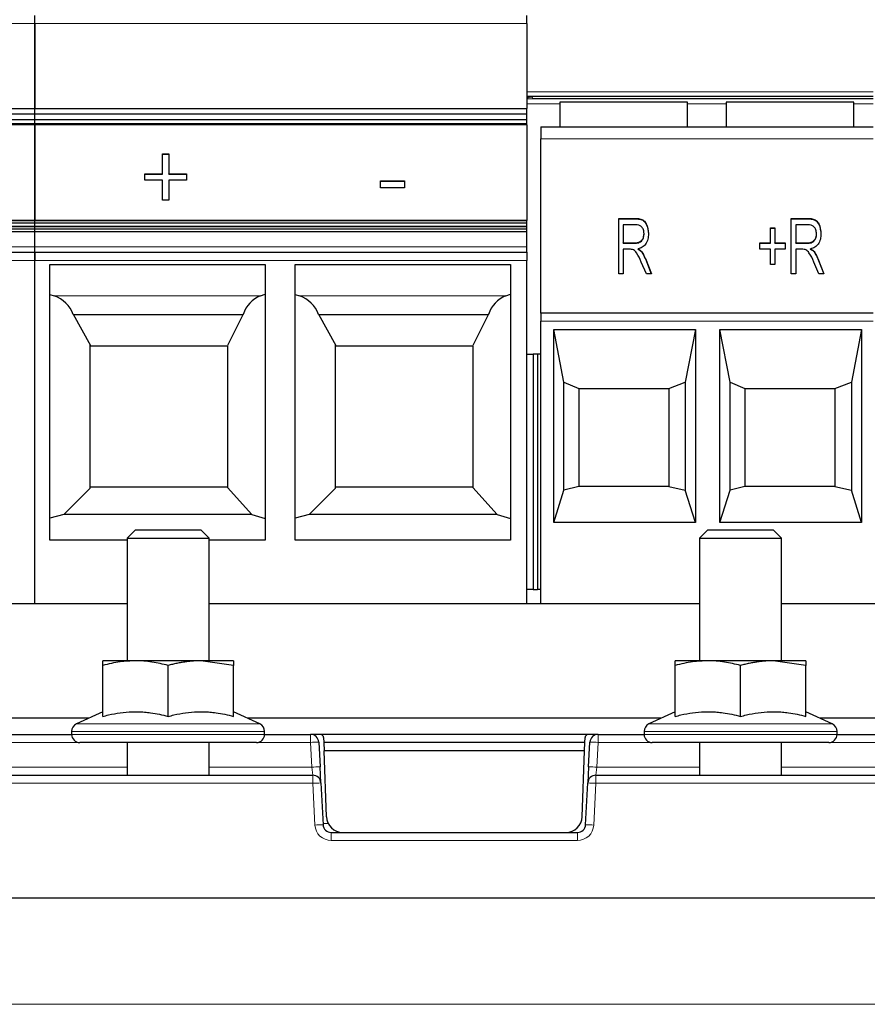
# Paper-space layout 'Blatt5' of a CAD drawing. Header units: millimetres. Extents: x 5 to 418, y 2 to 292.
# Tile 17 of 32: x 205 to 240, y 117 to 157. Entities that reach past the tile are written whole.
import ezdxf

# ---------------------------------------------------------------- set-up
doc = ezdxf.new("R2010")
doc.units = ezdxf.units.MM
doc.layers.add('SLD-0', color=7, linetype='Continuous')
doc.styles.add('SLDTEXTSTYLE0', font='TXT', dxfattribs={"width": 0.605})
doc.dimstyles.new('SLDDIMSTYLE5', dxfattribs={"dimtxt": 3.5, "dimasz": 3.5, "dimexe": 0, "dimexo": 0.0625, "dimgap": 0.875, "dimtad": 1, "dimlfac": 1.5, "dimrnd": 1e-09, "dimzin": 12, "dimdsep": 46, "dimtxsty": 'SLDTEXTSTYLE0', "dimsah": 1, "dimcen": 0.09, "dimadec": 0, "dimazin": 3, "dimtfac": 1, "dimtofl": 0, "dimtmove": 0, "dimatfit": 3, "dimfxl": 1, "dimfrac": 2, "dimtolj": 1, "dimtzin": 12, "dimarcsym": 0})

# ---------------------------------------------------------------- blocks, each defined once
blk = doc.blocks.new('_D_34')
at = {"layer": 'SLD-0', "color": 7}
for p, q in [((166.22, 121.634), (166.22, 71.634)), ((247.887, 103.301), (247.887, 71.634)), ((166.22, 72.634), (247.887, 72.634))]:
    blk.add_line(p, q, dxfattribs=at)
for points in [[(166.22, 72.634), (169.72, 72.174), (169.72, 73.094)], [(247.887, 72.634), (244.387, 73.094), (244.387, 72.174)]]:
    blk.add_solid(points, dxfattribs=at)
at = {"layer": 'SLD-0', "color": 7, "insert": (201.038, 77.146), "char_height": 3.5, "attachment_point": 1, "style": 'SLDTEXTSTYLE0'}
blk.add_mtext('122,5', dxfattribs=at)
blk = doc.blocks.new('_D_35')
at = {"layer": 'SLD-0', "color": 7}
for p, q in [((166.22, 121.634), (166.22, 250.861)), ((279.553, 121.634), (279.553, 250.861)), ((166.22, 249.861), (279.553, 249.861))]:
    blk.add_line(p, q, dxfattribs=at)
for points in [[(166.22, 249.861), (169.72, 249.401), (169.72, 250.321)], [(279.553, 249.861), (276.053, 250.321), (276.053, 249.401)]]:
    blk.add_solid(points, dxfattribs=at)
at = {"layer": 'SLD-0', "color": 7, "insert": (218.876, 254.373), "char_height": 3.5, "attachment_point": 1, "style": 'SLDTEXTSTYLE0'}
blk.add_mtext('170', dxfattribs=at)

psp = doc.layouts.new('Blatt5')

# ---------------------------------------------------------------- linework, layer by layer
at = {"color": 7, "linetype": 'Continuous', "lineweight": 25}
for p, q in [((205.7866, 157.2771), (205.7866, 157.6077)), ((225.8366, 157.2771), (225.8366, 157.6077)), ((205.7866, 157.2771), (205.7866, 153.8161)), ((205.7866, 153.8161), (205.7866, 157.2771)), ((225.8366, 157.2771), (225.8366, 153.8161)), ((239.9533, 154.301), (225.8366, 154.301)), ((225.8633, 154.2349), (225.8615, 154.2332)), ((239.9533, 154.2135), (226.0777, 154.2135)), ((175.7866, 153.8161), (205.7866, 153.8161)), ((205.7866, 153.8161), (225.8366, 153.8161)), ((205.7866, 153.5961), (205.7866, 153.8161)), ((227.1933, 154.0744), (227.1933, 153.0744)), ((232.3933, 154.0744), (227.1933, 154.0744)), ((232.3933, 153.0744), (232.3933, 154.0744)), ((233.9666, 154.0744), (233.9666, 153.0744)), ((239.1666, 154.0744), (233.9666, 154.0744)), ((239.1666, 153.0744), (239.1666, 154.0744)), ((175.7866, 153.5961), (205.7866, 153.5961)), ((205.7866, 153.3538), (175.7866, 153.3538)), ((205.7866, 153.3538), (205.7866, 153.5961)), ((205.7866, 153.5961), (225.8366, 153.5961)), ((205.7866, 153.3538), (205.7866, 153.5961)), ((205.7866, 153.2052), (205.7866, 153.3538)), ((225.8366, 153.3538), (205.7866, 153.3538)), ((205.7866, 153.2052), (205.7866, 153.3538)), ((225.8366, 153.3538), (225.8366, 153.5961)), ((225.8366, 153.2052), (225.8366, 153.3538)), ((175.7866, 153.1818), (205.7866, 153.1818)), ((205.7866, 153.1488), (175.7866, 153.1488)), ((205.7866, 153.1818), (205.7866, 153.2052)), ((205.7866, 153.1818), (225.8366, 153.1818)), ((205.7866, 153.1488), (205.7866, 153.1818)), ((205.7866, 153.1488), (205.7866, 153.1818)), ((205.7866, 153.1488), (205.7866, 149.2456)), ((225.8366, 153.1488), (205.7866, 153.1488)), ((205.7866, 149.2456), (205.7866, 153.1488)), ((225.8366, 153.1488), (225.8366, 153.1818)), ((225.8366, 153.1488), (225.8366, 149.2456)), ((226.4066, 153.0744), (239.9533, 153.0744)), ((226.4066, 153.0744), (226.4066, 152.5802)), ((226.4066, 145.4744), (226.4066, 152.5802)), ((210.9896, 151.9688), (211.2429, 151.9688)), ((210.9896, 151.1493), (210.9896, 151.9688)), ((210.9896, 151.9573), (211.2429, 151.9573)), ((211.2429, 151.9688), (211.2429, 151.1493)), ((210.266, 151.1493), (210.9896, 151.1493)), ((210.266, 150.8999), (210.266, 151.1493)), ((210.266, 151.1377), (210.9896, 151.1377)), ((210.9896, 151.1377), (210.9896, 151.1493)), ((211.2429, 151.1493), (211.9666, 151.1493)), ((211.2429, 151.1377), (211.2429, 151.1493)), ((211.2429, 151.1377), (211.9666, 151.1377)), ((211.9666, 151.1493), (211.9666, 150.8999)), ((210.9896, 150.8999), (210.266, 150.8999)), ((210.9896, 150.0803), (210.9896, 150.8999)), ((211.2429, 150.8999), (211.2429, 150.0803)), ((211.9666, 150.8999), (211.2429, 150.8999)), ((219.876, 150.8642), (220.8529, 150.8642)), ((219.876, 150.5792), (219.876, 150.8642)), ((219.876, 150.8527), (220.8529, 150.8527)), ((220.8529, 150.5792), (219.876, 150.5792)), ((220.8529, 150.8642), (220.8529, 150.5792)), ((211.2429, 150.0803), (210.9896, 150.0803)), ((229.5884, 149.3381), (230.2608, 149.3381)), ((229.5884, 147.0842), (229.5884, 149.3381)), ((236.6187, 149.3381), (237.2911, 149.3381)), ((236.6187, 147.0842), (236.6187, 149.3381)), ((205.7866, 149.2456), (175.7866, 149.2456)), ((175.7866, 149.1595), (205.7866, 149.1595)), ((175.7866, 149.0255), (205.7866, 149.0255)), ((205.7866, 148.9889), (175.7866, 148.9889)), ((225.8366, 149.2456), (205.7866, 149.2456)), ((205.7866, 149.2396), (205.7866, 149.2456)), ((205.7866, 149.1595), (205.7866, 149.2396)), ((205.7866, 149.1595), (205.7866, 149.2396)), ((205.7866, 149.0255), (205.7866, 149.1595)), ((205.7866, 149.1595), (225.8366, 149.1595)), ((205.7866, 149.0255), (205.7866, 149.1595)), ((205.7866, 148.9889), (205.7866, 149.0255)), ((205.7866, 149.0255), (225.8366, 149.0255)), ((205.7866, 148.9889), (205.7866, 149.0255)), ((205.7866, 148.9024), (205.7866, 148.9889)), ((225.8366, 148.9889), (205.7866, 148.9889)), ((205.7866, 148.9024), (205.7866, 148.9889)), ((225.8366, 149.1595), (225.8366, 149.2396)), ((225.8366, 149.0255), (225.8366, 149.1595)), ((225.8366, 148.9889), (225.8366, 149.0255)), ((225.8366, 148.9024), (225.8366, 148.9889)), ((229.5884, 149.3208), (230.2608, 149.3208)), ((230.2755, 149.0746), (229.7703, 149.0746)), ((229.7703, 149.0746), (229.7703, 148.3429)), ((235.7703, 148.9575), (235.9521, 148.9575)), ((235.7703, 148.3429), (235.7703, 148.9575)), ((235.7703, 148.9403), (235.9521, 148.9403)), ((235.9521, 148.9575), (235.9521, 148.3429)), ((236.6187, 149.3208), (237.2911, 149.3208)), ((237.3058, 149.0746), (236.8006, 149.0746)), ((236.8006, 149.0746), (236.8006, 148.3429)), ((205.7866, 148.9024), (175.7866, 148.9024)), ((205.7866, 148.7901), (175.7866, 148.7901)), ((225.8366, 148.9024), (205.7866, 148.9024)), ((205.7866, 148.7901), (205.7866, 148.9024)), ((205.7866, 148.1722), (205.7866, 148.7901)), ((225.8366, 148.7901), (205.7866, 148.7901)), ((205.7866, 148.1722), (205.7866, 148.7901)), ((225.8366, 148.1722), (225.8366, 148.7901)), ((230.6187, 148.6983), (230.6187, 148.7156)), ((237.649, 148.6983), (237.649, 148.7156)), ((205.7866, 147.9624), (205.7866, 148.1722)), ((229.7703, 148.3429), (230.2253, 148.3429)), ((229.7703, 148.3256), (229.7703, 148.3429)), ((229.7703, 148.3256), (230.2253, 148.3256)), ((230.2253, 148.3256), (230.2253, 148.3429)), ((235.346, 148.3429), (235.7703, 148.3429)), ((235.346, 148.0794), (235.346, 148.3429)), ((235.346, 148.3256), (235.7703, 148.3256)), ((235.7703, 148.3256), (235.7703, 148.3429)), ((235.9521, 148.3429), (236.3763, 148.3429)), ((235.9521, 148.3256), (235.9521, 148.3429)), ((235.9521, 148.3256), (236.3763, 148.3256)), ((236.3763, 148.3429), (236.3763, 148.0794)), ((236.8006, 148.3429), (237.2556, 148.3429)), ((236.8006, 148.3256), (236.8006, 148.3429)), ((236.8006, 148.3256), (237.2556, 148.3256)), ((237.2556, 148.3256), (237.2556, 148.3429)), ((175.7866, 147.9624), (205.7866, 147.9624)), ((205.7866, 147.9624), (225.8366, 147.9624)), ((205.7866, 147.6247), (205.7866, 147.9624)), ((229.7703, 148.0794), (229.7703, 147.0842)), ((230.0226, 148.0794), (229.7703, 148.0794)), ((230.3763, 148.0768), (230.3763, 148.0941)), ((230.5236, 147.9716), (230.5236, 147.9889)), ((235.7703, 148.0794), (235.346, 148.0794)), ((235.7703, 147.4647), (235.7703, 148.0794)), ((235.9521, 148.0794), (235.9521, 147.4647)), ((236.3763, 148.0794), (235.9521, 148.0794)), ((236.8006, 148.0794), (236.8006, 147.0842)), ((237.0529, 148.0794), (236.8006, 148.0794)), ((237.4066, 148.0768), (237.4066, 148.0941)), ((237.5539, 147.9716), (237.5539, 147.9889)), ((205.7866, 133.6344), (205.7866, 147.6247)), ((205.7866, 133.6344), (205.7866, 147.6247)), ((206.4033, 147.4538), (215.1699, 147.4538)), ((206.4033, 136.2239), (206.4033, 147.4538)), ((215.1699, 147.4538), (215.1699, 136.2239)), ((216.4033, 147.4538), (225.1699, 147.4538)), ((216.4033, 136.2239), (216.4033, 147.4538)), ((225.1699, 147.4538), (225.1699, 136.2239)), ((225.8366, 133.6344), (225.8366, 147.6247)), ((230.7158, 147.0842), (230.5065, 147.558)), ((230.6722, 147.7003), (230.9218, 147.0842)), ((230.6722, 147.683), (230.9148, 147.0842)), ((235.9521, 147.4647), (235.7703, 147.4647)), ((237.7461, 147.0842), (237.5368, 147.558)), ((237.7025, 147.7003), (237.9521, 147.0842)), ((237.7025, 147.683), (237.9451, 147.0842)), ((229.7703, 147.0842), (229.5884, 147.0842)), ((230.9218, 147.0842), (230.7158, 147.0842)), ((236.8006, 147.0842), (236.6187, 147.0842)), ((237.9521, 147.0842), (237.7461, 147.0842)), ((206.4033, 146.2405), (206.5765, 146.1775)), ((214.979, 146.1775), (215.1699, 146.2545)), ((216.4033, 146.2405), (216.5765, 146.1775)), ((224.979, 146.1775), (225.1699, 146.2545)), ((207.3561, 145.4255), (214.2753, 145.4255)), ((208.07, 144.141), (207.358, 145.4255)), ((214.275, 145.4283), (213.635, 144.1491)), ((217.3561, 145.4255), (224.2753, 145.4255)), ((218.07, 144.141), (217.358, 145.4255)), ((224.275, 145.4283), (223.635, 144.1491)), ((226.4066, 145.4744), (226.4066, 145.141)), ((239.9533, 145.4744), (226.4066, 145.4744)), ((226.4066, 133.6344), (226.4066, 145.141)), ((226.9399, 144.8077), (232.7133, 144.8077)), ((226.9399, 136.941), (226.9399, 144.8077)), ((227.3559, 142.6567), (226.9399, 144.8077)), ((232.7133, 144.8077), (232.2973, 142.6567)), ((232.7133, 144.8077), (232.7133, 136.941)), ((233.7133, 144.8077), (239.4866, 144.8077)), ((233.7133, 136.941), (233.7133, 144.8077)), ((234.1292, 142.6567), (233.7133, 144.8077)), ((239.4866, 144.8077), (239.0707, 142.6567)), ((239.4866, 144.8077), (239.4866, 136.941)), ((208.0366, 144.1744), (208.07, 144.141)), ((208.0366, 138.341), (208.0366, 144.1744)), ((208.0366, 144.141), (208.07, 144.141)), ((208.07, 144.141), (213.631, 144.141)), ((213.6366, 144.1473), (213.6366, 138.3681)), ((218.0366, 144.1744), (218.07, 144.141)), ((218.0366, 138.341), (218.0366, 144.1744)), ((218.0366, 144.141), (218.07, 144.141)), ((218.07, 144.141), (223.631, 144.141)), ((223.6366, 144.1473), (223.6366, 138.3681)), ((225.8366, 143.8077), (226.0996, 143.8077)), ((226.0996, 143.8077), (226.0996, 134.2077)), ((226.2779, 143.8077), (226.0996, 143.8077)), ((226.2779, 143.8077), (226.2779, 134.2077)), ((226.4066, 143.8077), (226.2779, 143.8077)), ((227.3559, 142.6567), (227.9599, 142.4071)), ((227.3559, 138.2553), (227.3559, 142.6567)), ((231.6266, 142.4077), (232.2973, 142.6567)), ((232.2973, 142.6567), (232.2973, 138.2553)), ((234.1292, 142.6567), (234.7333, 142.4071)), ((234.1292, 138.2553), (234.1292, 142.6567)), ((238.3999, 142.4077), (239.0707, 142.6567)), ((239.0707, 142.6567), (239.0707, 138.2553)), ((227.9599, 142.4077), (231.6266, 142.4077)), ((227.9599, 142.4071), (227.9599, 142.4077)), ((227.9599, 142.4071), (227.9599, 138.4077)), ((231.6266, 142.4077), (231.6266, 138.4073)), ((234.7333, 142.4077), (238.3999, 142.4077)), ((234.7333, 142.4071), (234.7333, 142.4077)), ((234.7333, 142.4071), (234.7333, 138.4077)), ((238.3999, 142.4077), (238.3999, 138.4073)), ((206.9625, 137.2669), (208.0366, 138.341)), ((213.6366, 138.3744), (208.0366, 138.3744)), ((214.6305, 137.2669), (213.6366, 138.3681)), ((216.9625, 137.2669), (218.0366, 138.341)), ((223.6366, 138.3744), (218.0366, 138.3744)), ((224.6305, 137.2669), (223.6366, 138.3681)), ((226.9399, 136.9419), (227.3559, 138.2553)), ((227.9599, 138.4077), (227.3559, 138.2553)), ((231.6266, 138.4077), (227.9599, 138.4077)), ((231.6266, 138.4073), (232.2973, 138.2553)), ((232.7133, 136.9419), (232.2973, 138.2553)), ((233.7133, 136.9419), (234.1292, 138.2553)), ((234.7333, 138.4077), (234.1292, 138.2553)), ((238.3999, 138.4077), (234.7333, 138.4077)), ((238.3999, 138.4073), (239.0707, 138.2553)), ((239.4866, 136.9419), (239.0707, 138.2553)), ((206.9625, 137.2669), (206.4033, 137.1171)), ((214.6305, 137.2669), (206.9625, 137.2669)), ((214.6305, 137.2669), (215.1699, 137.1068)), ((216.9625, 137.2669), (216.4033, 137.1171)), ((224.6305, 137.2669), (216.9625, 137.2669)), ((224.6305, 137.2669), (225.1699, 137.1068)), ((232.7133, 136.941), (226.9399, 136.941)), ((239.4866, 136.941), (233.7133, 136.941)), ((209.8866, 136.6344), (209.5533, 136.301)), ((209.8866, 136.6344), (210.0725, 136.6344)), ((210.0725, 136.6344), (212.5533, 136.6344)), ((212.8866, 136.301), (212.5533, 136.6344)), ((233.22, 136.6344), (232.8866, 136.301)), ((233.22, 136.6344), (235.8866, 136.6344)), ((236.22, 136.301), (235.8866, 136.6344)), ((209.5533, 136.2239), (206.4033, 136.2239)), ((209.5533, 136.301), (209.5533, 131.301)), ((209.5533, 136.301), (209.7857, 136.301)), ((209.7857, 136.301), (212.8866, 136.301)), ((212.8866, 131.301), (212.8866, 136.301)), ((215.1699, 136.2239), (212.8866, 136.2239)), ((225.1699, 136.2239), (216.4033, 136.2239)), ((232.8866, 136.301), (232.8866, 131.301)), ((232.8866, 136.301), (236.22, 136.301)), ((236.22, 131.301), (236.22, 136.301)), ((226.0996, 134.2077), (225.8366, 134.2077)), ((226.0996, 134.2077), (226.2779, 134.2077)), ((226.4066, 134.2077), (226.2779, 134.2077)), ((201.22, 133.6344), (209.5533, 133.6344)), ((212.8866, 133.6344), (232.8866, 133.6344)), ((236.22, 133.6344), (244.5533, 133.6344)), ((209.8866, 131.301), (208.5533, 131.301)), ((212.5533, 131.301), (209.8866, 131.301)), ((213.8866, 131.1087), (212.5533, 131.301)), ((213.8866, 131.301), (212.5533, 131.301)), ((233.22, 131.301), (231.8866, 131.301)), ((235.8866, 131.301), (233.22, 131.301)), ((237.22, 131.1087), (235.8866, 131.301)), ((237.22, 131.301), (235.8866, 131.301)), ((208.5533, 129.0326), (208.5533, 131.1087)), ((211.22, 129.0326), (211.22, 131.1087)), ((213.8866, 129.0326), (213.8866, 131.1087)), ((231.8866, 129.0326), (231.8866, 131.1087)), ((234.5533, 129.0326), (234.5533, 131.1087)), ((237.22, 129.0326), (237.22, 131.1087)), ((208.0015, 128.9677), (202.7718, 128.9677)), ((208.5533, 129.225), (207.4791, 128.7241)), ((214.9608, 128.7241), (213.8866, 129.225)), ((231.3348, 128.9677), (214.4385, 128.9677)), ((231.8866, 129.225), (230.8124, 128.7241)), ((238.2942, 128.7241), (237.22, 129.225)), ((243.0015, 128.9677), (237.7718, 128.9677)), ((203.4866, 128.301), (207.2866, 128.301)), ((207.2866, 128.422), (207.2866, 128.301)), ((215.1533, 128.301), (215.1533, 128.422)), ((215.1533, 128.301), (217.0273, 128.301)), ((217.4245, 128.301), (217.0273, 128.301)), ((228.305, 128.2937), (217.4682, 128.2937)), ((217.5578, 128.1723), (217.5649, 127.9677)), ((228.2083, 127.9677), (228.2155, 128.1723)), ((228.7459, 128.301), (228.3487, 128.301)), ((228.7459, 128.301), (230.62, 128.301)), ((230.62, 128.422), (230.62, 128.301)), ((238.4866, 128.301), (238.4866, 128.422)), ((238.4866, 128.301), (242.2866, 128.301)), ((211.22, 127.9677), (207.62, 127.9677)), ((209.5533, 127.9677), (209.5533, 126.6344)), ((214.82, 127.9677), (211.22, 127.9677)), ((212.8866, 126.6344), (212.8866, 127.9677)), ((217.3602, 127.9851), (217.4132, 126.9735)), ((217.5649, 127.9677), (217.5766, 127.6344)), ((228.2083, 127.9677), (217.5649, 127.9677)), ((228.1967, 127.6344), (228.2083, 127.9677)), ((228.36, 126.9735), (228.413, 127.9851)), ((234.5533, 127.9677), (230.9533, 127.9677)), ((232.8866, 127.9677), (232.8866, 126.6344)), ((238.1533, 127.9677), (234.5533, 127.9677)), ((236.22, 126.6344), (236.22, 127.9677)), ((228.1967, 127.6344), (217.5766, 127.6344)), ((217.6705, 124.9444), (217.5766, 127.6344)), ((228.1027, 124.9444), (228.1967, 127.6344)), ((217.4476, 126.3185), (217.4132, 126.9735)), ((228.36, 126.9735), (228.3257, 126.3185)), ((186.9565, 126.6344), (217.1147, 126.6344)), ((228.6586, 126.6344), (258.8167, 126.6344)), ((217.4476, 126.3185), (217.5367, 124.6169)), ((228.2365, 124.6169), (228.3257, 126.3185)), ((217.8696, 124.301), (227.9036, 124.301)), ((184.0532, 121.6344), (261.7201, 121.6344))]:
    psp.add_line(p, q, dxfattribs=at)
at = {"color": 7, "linetype": 'Continuous', "lineweight": 18}
for p, q in [((205.7866, 157.2771), (175.7866, 157.2771)), ((225.8366, 157.2771), (205.7866, 157.2771)), ((225.8366, 154.501), (239.9533, 154.501)), ((225.8366, 154.2087), (239.9533, 154.2087)), ((225.9028, 154.301), (225.8619, 154.2335)), ((227.1933, 154.0087), (225.8366, 154.0087)), ((233.9666, 154.0087), (232.3933, 154.0087)), ((239.9533, 154.0087), (239.1666, 154.0087)), ((205.7866, 153.2052), (175.7866, 153.2052)), ((225.8366, 153.2052), (205.7866, 153.2052)), ((226.4066, 152.5802), (239.9533, 152.5802)), ((230.2608, 149.3208), (230.2608, 149.3381)), ((237.2911, 149.3208), (237.2911, 149.3381)), ((175.7866, 149.2396), (205.7866, 149.2396)), ((205.7866, 149.2396), (225.8366, 149.2396)), ((205.7866, 148.1722), (175.7866, 148.1722)), ((225.8366, 148.1722), (205.7866, 148.1722)), ((205.7866, 147.6247), (175.7866, 147.6247)), ((225.8366, 147.6247), (205.7866, 147.6247)), ((230.6722, 147.683), (230.6722, 147.7003)), ((237.7025, 147.683), (237.7025, 147.7003)), ((206.5765, 146.1775), (214.979, 146.1775)), ((216.5765, 146.1775), (224.979, 146.1775)), ((239.9533, 145.141), (226.4066, 145.141)), ((207.4791, 128.7241), (211.22, 128.7241)), ((211.22, 128.7241), (214.9608, 128.7241)), ((230.8124, 128.7241), (234.5533, 128.7241)), ((234.5533, 128.7241), (238.2942, 128.7241)), ((211.22, 128.422), (207.2866, 128.422)), ((207.2866, 128.301), (211.22, 128.301)), ((215.1533, 128.422), (211.22, 128.422)), ((211.22, 128.301), (215.1533, 128.301)), ((217.0273, 127.9735), (217.0273, 128.301)), ((228.7459, 128.301), (228.7459, 127.9735)), ((234.5533, 128.422), (230.62, 128.422)), ((230.62, 128.301), (234.5533, 128.301)), ((238.4866, 128.422), (234.5533, 128.422)), ((234.5533, 128.301), (238.4866, 128.301)), ((207.558, 127.9735), (203.2153, 127.9735)), ((217.0273, 127.9735), (214.882, 127.9735)), ((217.0804, 126.9619), (217.0273, 127.9735)), ((228.7459, 127.9735), (228.6929, 126.9619)), ((230.8913, 127.9735), (228.7459, 127.9735)), ((242.558, 127.9735), (238.2153, 127.9735)), ((201.22, 126.9619), (209.5533, 126.9619)), ((212.8866, 126.9619), (217.0804, 126.9619)), ((217.0804, 126.9619), (217.1147, 126.6344)), ((228.6586, 126.6344), (228.6929, 126.9619)), ((228.6929, 126.9619), (232.8866, 126.9619)), ((236.22, 126.9619), (244.5533, 126.9619)), ((217.1147, 126.6344), (217.1147, 126.3068)), ((228.6586, 126.3068), (228.6586, 126.6344)), ((217.1147, 126.3068), (186.9565, 126.3068)), ((217.2039, 124.6053), (217.1147, 126.3068)), ((228.6586, 126.3068), (228.5694, 124.6053)), ((258.8167, 126.3068), (228.6586, 126.3068)), ((217.7414, 124.6677), (217.5341, 124.6677)), ((217.8696, 124.301), (217.8696, 123.9735)), ((227.9036, 124.301), (227.9036, 123.9735)), ((227.9036, 123.9735), (217.8696, 123.9735)), ((184.1289, 117.2952), (261.6443, 117.2952))]:
    psp.add_line(p, q, dxfattribs=at)
at = {"color": 7, "linetype": 'Continuous', "lineweight": 25, "flags": 128}
for points in [[(205.7866, 153.5961), (205.7866, 153.641), (205.7866, 153.683), (205.7866, 153.721), (205.7866, 153.7539), (205.7866, 153.7805), (205.7866, 153.8001), (205.7866, 153.8121), (205.7866, 153.8161)], [(225.8366, 153.5961), (225.8366, 153.641), (225.8366, 153.683), (225.8366, 153.721), (225.8366, 153.7539), (225.8366, 153.7805), (225.8366, 153.8001), (225.8366, 153.8121), (225.8366, 153.8161)], [(205.7866, 153.1818), (205.7866, 153.183), (205.7866, 153.1907), (205.7866, 153.2052)], [(225.8366, 153.1818), (225.8366, 153.183), (225.8366, 153.1907), (225.8366, 153.2052)], [(205.7866, 149.2396), (205.7866, 149.2453), (205.7866, 149.2456)], [(225.8366, 149.2396), (225.8366, 149.2453), (225.8366, 149.2456)], [(205.7866, 148.7901), (205.7866, 148.8027), (205.7866, 148.8157), (205.7866, 148.8293), (205.7866, 148.8432), (205.7866, 148.8576), (205.7866, 148.8723), (205.7866, 148.8872), (205.7866, 148.9024)], [(225.8366, 148.7901), (225.8366, 148.8027), (225.8366, 148.8157), (225.8366, 148.8293), (225.8366, 148.8432), (225.8366, 148.8576), (225.8366, 148.8723), (225.8366, 148.8872), (225.8366, 148.9024)], [(205.7866, 147.9624), (205.7866, 147.9673), (205.7866, 147.9817), (205.7866, 148.0045), (205.7866, 148.0341), (205.7866, 148.0683), (205.7866, 148.1044), (205.7866, 148.1399), (205.7866, 148.1722)], [(225.8366, 147.9624), (225.8366, 147.9673), (225.8366, 147.9817), (225.8366, 148.0045), (225.8366, 148.0341), (225.8366, 148.0683), (225.8366, 148.1044), (225.8366, 148.1399), (225.8366, 148.1722)], [(205.7866, 147.9624), (205.7866, 147.9559), (205.7866, 147.9367), (205.7866, 147.9055), (205.7866, 147.8635), (205.7866, 147.8123), (205.7866, 147.7539), (205.7866, 147.6906), (205.7866, 147.6247)], [(225.8366, 147.9624), (225.8366, 147.9559), (225.8366, 147.9367), (225.8366, 147.9055), (225.8366, 147.8635), (225.8366, 147.8123), (225.8366, 147.7539), (225.8366, 147.6906), (225.8366, 147.6247)]]:
    psp.add_lwpolyline(points, dxfattribs=at)
at = {"color": 7, "linetype": 'Continuous', "lineweight": 25}
for centre, radius, start, end in [((206.1204, 144.9246), 1.3333, 22.06795, 70), ((216.1204, 144.9246), 1.3333, 22.06795, 70), ((207.62, 128.422), 0.3333, 115, 180), ((214.82, 128.422), 0.3333, 0, 65), ((230.9533, 128.422), 0.3333, 115, 180), ((238.1533, 128.422), 0.3333, 0, 65), ((207.62, 128.301), 0.3333, 180, 270), ((214.82, 128.301), 0.3333, 270, 0), ((217.0273, 127.9677), 0.3333, 3, 90), ((217.4245, 128.1677), 0.1333, 70.88291, 90), ((217.4245, 128.1677), 0.1333, 2, 70.88291), ((228.3487, 128.1677), 0.1333, 109.11709, 178), ((228.3487, 128.1677), 0.1333, 90, 109.11709), ((228.7459, 127.9677), 0.3333, 90, 177), ((230.9533, 128.301), 0.3333, 180, 270), ((238.1533, 128.301), 0.3333, 270, 0), ((217.1147, 126.301), 0.3333, 3, 90), ((228.6586, 126.301), 0.3333, 90, 177), ((218.3368, 124.9677), 0.6667, 182, 270), ((227.4365, 124.9677), 0.6667, 270, 358), ((217.8696, 124.6344), 0.3333, 183, 270), ((227.9036, 124.6344), 0.3333, 270, 357)]:
    psp.add_arc(centre, radius, start, end, dxfattribs=at)
at = {"color": 7, "linetype": 'Continuous', "lineweight": 18}
for centre, radius, start, end in [((217.3606, 123.2045), 4.7807, 90.00424, 93.99698), ((228.4127, 123.2045), 4.7807, 86.00302, 89.99576), ((217.4136, 122.1928), 4.7807, 90.00424, 93.99698), ((228.3597, 122.1928), 4.7807, 86.00302, 89.99576), ((217.4479, 121.5378), 4.7807, 90.00424, 93.99698), ((228.3253, 121.5378), 4.7807, 86.00302, 89.99576), ((217.5371, 119.8362), 4.7807, 90.00424, 93.99698), ((217.8696, 124.6402), 0.6667, 183, 270), ((227.9036, 124.6402), 0.6667, 270, 357), ((228.2362, 119.8362), 4.7807, 86.00302, 89.99576)]:
    psp.add_arc(centre, radius, start, end, dxfattribs=at)
at = {"color": 7, "linetype": 'Continuous', "lineweight": 25}
for centre in [(215.3906, 144.9246), (225.3906, 144.9246)]:
    psp.add_ellipse(centre, major_axis=(0, 1.3333), ratio=0.9026248, start_param=0.3490659, end_param=1.1856379, dxfattribs=at)
for points, knots in [([(225.8615, 154.2332), (225.8561, 154.2286), (225.849, 154.2224), (225.8391, 154.2215), (225.8366, 154.2212)], [0, 0, 0, 0, 0.75473728, 1, 1, 1, 1]), ([(225.8785, 154.301), (225.8784, 154.2917), (225.8783, 154.273), (225.8742, 154.2511), (225.8674, 154.2408), (225.8639, 154.2355)], [0, 0, 0, 0, 0.3273103, 0.6565682, 1, 1, 1, 1]), ([(225.8913, 154.2726), (225.8889, 154.2672), (225.8854, 154.2594), (225.881, 154.2517), (225.88, 154.2494), (225.8795, 154.2482)], [0, 0, 0, 0, 0.54631613, 0.77766589, 1, 1, 1, 1]), ([(230.2608, 149.3381), (230.3209, 149.3366), (230.4405, 149.3338), (230.6136, 149.2645), (230.7676, 149.0502), (230.787, 148.8544), (230.8006, 148.717)], [0, 0, 0, 0, 0.1877861, 0.37385, 0.5608467, 1, 1, 1, 1]), ([(237.2911, 149.3381), (237.3512, 149.3366), (237.4708, 149.3338), (237.6439, 149.2645), (237.7979, 149.0502), (237.8173, 148.8544), (237.8309, 148.717)], [0, 0, 0, 0, 0.1877861, 0.37385, 0.5608467, 1, 1, 1, 1]), ([(230.2608, 149.3208), (230.3209, 149.3194), (230.4405, 149.3166), (230.6136, 149.2473), (230.7676, 149.033), (230.787, 148.8371), (230.8006, 148.6997)], [0, 0, 0, 0, 0.1877861, 0.37385, 0.5608467, 1, 1, 1, 1]), ([(230.6187, 148.7156), (230.6153, 148.7677), (230.6085, 148.8714), (230.528, 149.0017), (230.4024, 149.0674), (230.3179, 149.0722), (230.2755, 149.0746)], [0, 0, 0, 0, 0.280734, 0.5596574, 0.7792502, 1, 1, 1, 1]), ([(237.2911, 149.3208), (237.3512, 149.3194), (237.4708, 149.3166), (237.6439, 149.2473), (237.7979, 149.033), (237.8173, 148.8371), (237.8309, 148.6997)], [0, 0, 0, 0, 0.1877861, 0.37385, 0.5608467, 1, 1, 1, 1]), ([(237.649, 148.7156), (237.6456, 148.7677), (237.6388, 148.8714), (237.5583, 149.0017), (237.4327, 149.0674), (237.3482, 149.0722), (237.3058, 149.0746)], [0, 0, 0, 0, 0.280734, 0.5596574, 0.7792502, 1, 1, 1, 1]), ([(230.2253, 148.3429), (230.2852, 148.3439), (230.4041, 148.346), (230.5461, 148.4447), (230.6094, 148.5813), (230.6156, 148.6708), (230.6187, 148.7156)], [0, 0, 0, 0, 0.2811762, 0.5584258, 0.7789606, 1, 1, 1, 1]), ([(230.2253, 148.3256), (230.2852, 148.3266), (230.4041, 148.3287), (230.5461, 148.4275), (230.6094, 148.564), (230.6156, 148.6535), (230.6187, 148.6983)], [0, 0, 0, 0, 0.2811762, 0.5584258, 0.7789606, 1, 1, 1, 1]), ([(230.8006, 148.717), (230.7968, 148.6408), (230.7892, 148.4888), (230.7026, 148.2893), (230.555, 148.147), (230.4359, 148.1117), (230.3763, 148.0941)], [0, 0, 0, 0, 0.2806768, 0.5603721, 0.7800349, 1, 1, 1, 1]), ([(237.2556, 148.3429), (237.3155, 148.3439), (237.4344, 148.346), (237.5764, 148.4447), (237.6397, 148.5813), (237.6459, 148.6708), (237.649, 148.7156)], [0, 0, 0, 0, 0.2811762, 0.5584258, 0.7789606, 1, 1, 1, 1]), ([(237.2556, 148.3256), (237.3155, 148.3266), (237.4344, 148.3287), (237.5764, 148.4275), (237.6397, 148.564), (237.6459, 148.6535), (237.649, 148.6983)], [0, 0, 0, 0, 0.2811762, 0.5584258, 0.7789606, 1, 1, 1, 1]), ([(237.8309, 148.717), (237.8271, 148.6408), (237.8195, 148.4888), (237.7329, 148.2893), (237.5854, 148.147), (237.4662, 148.1117), (237.4066, 148.0941)], [0, 0, 0, 0, 0.2806768, 0.5603721, 0.7800349, 1, 1, 1, 1]), ([(230.5065, 147.558), (230.4534, 147.6878), (230.3794, 147.8682), (230.1999, 148.0702), (230.0817, 148.0764), (230.0226, 148.0794)], [0, 0, 0, 0, 0.5617212, 0.7808054, 1, 1, 1, 1]), ([(230.3763, 148.0941), (230.4062, 148.0775), (230.4595, 148.0479), (230.504, 148.0069), (230.5236, 147.9889)], [0, 0, 0, 0, 0.5600795, 1, 1, 1, 1]), ([(230.3763, 148.0768), (230.4062, 148.0602), (230.4595, 148.0306), (230.504, 147.9896), (230.5236, 147.9716)], [0, 0, 0, 0, 0.5600795, 1, 1, 1, 1]), ([(230.5236, 147.9889), (230.5551, 147.9368), (230.6114, 147.8438), (230.6537, 147.7441), (230.6722, 147.7003)], [0, 0, 0, 0, 0.5599377, 1, 1, 1, 1]), ([(230.5236, 147.9716), (230.5551, 147.9195), (230.6114, 147.8266), (230.6537, 147.7269), (230.6722, 147.683)], [0, 0, 0, 0, 0.5599377, 1, 1, 1, 1]), ([(237.5368, 147.558), (237.4837, 147.6878), (237.4098, 147.8682), (237.2302, 148.0702), (237.112, 148.0764), (237.0529, 148.0794)], [0, 0, 0, 0, 0.5617212, 0.7808054, 1, 1, 1, 1]), ([(237.4066, 148.0941), (237.4365, 148.0775), (237.4898, 148.0479), (237.5343, 148.0069), (237.5539, 147.9889)], [0, 0, 0, 0, 0.5600795, 1, 1, 1, 1]), ([(237.4066, 148.0768), (237.4365, 148.0602), (237.4898, 148.0306), (237.5343, 147.9896), (237.5539, 147.9716)], [0, 0, 0, 0, 0.5600795, 1, 1, 1, 1]), ([(237.5539, 147.9889), (237.5854, 147.9368), (237.6418, 147.8438), (237.684, 147.7441), (237.7025, 147.7003)], [0, 0, 0, 0, 0.5599377, 1, 1, 1, 1]), ([(237.5539, 147.9716), (237.5854, 147.9195), (237.6418, 147.8266), (237.684, 147.7269), (237.7025, 147.683)], [0, 0, 0, 0, 0.5599377, 1, 1, 1, 1]), ([(209.8866, 131.301), (209.6792, 131.2927), (209.2299, 131.2748), (208.79, 131.1668), (208.5533, 131.1087)], [0, 0, 0, 0, 0.461748, 1, 1, 1, 1]), ([(208.5533, 131.1087), (208.5533, 131.1549), (208.5533, 131.2653), (208.5533, 131.2879), (208.5533, 131.301)], [0, 0, 0, 0, 0.41822959, 1, 1, 1, 1]), ([(211.22, 131.1087), (211.1112, 131.1364), (210.8934, 131.192), (210.5616, 131.2523), (210.2256, 131.2933), (209.9998, 131.2984), (209.8866, 131.301)], [0, 0, 0, 0, 0.248166, 0.49690294, 0.74792867, 1, 1, 1, 1]), ([(212.5533, 131.301), (212.5016, 131.3005), (212.3981, 131.2994), (212.2429, 131.2907), (212.0878, 131.2769), (211.9246, 131.2567), (211.7536, 131.2296), (211.575, 131.195), (211.397, 131.1549), (211.279, 131.1241), (211.22, 131.1087)], [0, 0, 0, 0, 0.1151741, 0.2304596, 0.3460671, 0.4617749, 0.5960607, 0.7304688, 0.8651922, 1, 1, 1, 1]), ([(213.8866, 131.301), (213.8866, 131.2879), (213.8866, 131.2653), (213.8866, 131.1549), (213.8866, 131.1087)], [0, 0, 0, 0, 0.5817704, 1, 1, 1, 1]), ([(233.22, 131.301), (233.0125, 131.2927), (232.5633, 131.2748), (232.1234, 131.1668), (231.8866, 131.1087)], [0, 0, 0, 0, 0.461748, 1, 1, 1, 1]), ([(231.8866, 131.1087), (231.8866, 131.1549), (231.8866, 131.2653), (231.8866, 131.2879), (231.8866, 131.301)], [0, 0, 0, 0, 0.41822959, 1, 1, 1, 1]), ([(234.5533, 131.1087), (234.4445, 131.1364), (234.2267, 131.192), (233.8949, 131.2523), (233.559, 131.2933), (233.3331, 131.2984), (233.22, 131.301)], [0, 0, 0, 0, 0.248166, 0.49690294, 0.74792867, 1, 1, 1, 1]), ([(235.8866, 131.301), (235.8349, 131.3005), (235.7315, 131.2994), (235.5763, 131.2907), (235.4211, 131.2769), (235.2579, 131.2567), (235.0869, 131.2296), (234.9083, 131.195), (234.7303, 131.1549), (234.6123, 131.1241), (234.5533, 131.1087)], [0, 0, 0, 0, 0.1151741, 0.2304596, 0.3460671, 0.4617749, 0.5960607, 0.7304688, 0.8651922, 1, 1, 1, 1]), ([(237.22, 131.301), (237.22, 131.2879), (237.22, 131.2653), (237.22, 131.1549), (237.22, 131.1087)], [0, 0, 0, 0, 0.5817704, 1, 1, 1, 1]), ([(208.5533, 129.0326), (208.6318, 129.0529), (208.868, 129.114), (209.269, 129.1893), (209.6766, 129.2254), (210.0071, 129.2257), (210.2572, 129.2115), (210.5438, 129.1788), (210.8658, 129.1226), (211.1018, 129.0626), (211.22, 129.0326)], [0, 0, 0, 0, 0.0896795, 0.2695736, 0.4520277, 0.5444459, 0.6375495, 0.7308739, 0.8652253, 1, 1, 1, 1]), ([(211.22, 129.0326), (211.2985, 129.0529), (211.5347, 129.114), (211.9356, 129.1893), (212.3433, 129.2254), (212.6737, 129.2257), (212.9238, 129.2115), (213.2105, 129.1788), (213.5324, 129.1226), (213.7684, 129.0626), (213.8866, 129.0326)], [0, 0, 0, 0, 0.0896795, 0.2695736, 0.4520277, 0.5444459, 0.6375495, 0.7308739, 0.8652253, 1, 1, 1, 1]), ([(231.8866, 129.0326), (231.9652, 129.0529), (232.2013, 129.114), (232.6023, 129.1893), (233.01, 129.2254), (233.3404, 129.2257), (233.5905, 129.2115), (233.8771, 129.1788), (234.1991, 129.1226), (234.4351, 129.0626), (234.5533, 129.0326)], [0, 0, 0, 0, 0.0896795, 0.2695736, 0.4520277, 0.5444459, 0.6375495, 0.7308739, 0.8652253, 1, 1, 1, 1]), ([(234.5533, 129.0326), (234.6318, 129.0529), (234.868, 129.114), (235.269, 129.1893), (235.6766, 129.2254), (236.0071, 129.2257), (236.2572, 129.2115), (236.5438, 129.1788), (236.8658, 129.1226), (237.1018, 129.0626), (237.22, 129.0326)], [0, 0, 0, 0, 0.0896795, 0.2695736, 0.4520277, 0.5444459, 0.6375495, 0.7308739, 0.8652253, 1, 1, 1, 1])]:
    psp.add_open_spline(points, degree=3, knots=knots, dxfattribs=at)
at = {"color": 7, "linetype": 'Continuous', "lineweight": 18}
for points, knots in [([(225.8433, 154.2158), (225.8497, 154.2203), (225.8613, 154.2284), (225.8617, 154.2319), (225.8619, 154.2335)], [0, 0, 0, 0, 0.5562918, 1, 1, 1, 1]), ([(225.8433, 154.2158), (225.8676, 154.2153), (225.9085, 154.2144), (225.992, 154.2136), (226.048, 154.2135), (226.0777, 154.2135)], [0, 0, 0, 0, 0.4065449, 0.6853749, 1, 1, 1, 1]), ([(226.0784, 154.2733), (226.0536, 154.2779), (226.0034, 154.2873), (225.9214, 154.2733), (225.8843, 154.2484), (225.8619, 154.2335)], [0, 0, 0, 0, 0.2793899, 0.5660146, 1, 1, 1, 1]), ([(225.8806, 154.2482), (225.8765, 154.2425), (225.869, 154.2321), (225.8641, 154.233), (225.8619, 154.2335)], [0, 0, 0, 0, 0.5510999, 1, 1, 1, 1])]:
    psp.add_open_spline(points, degree=3, knots=knots, dxfattribs=at)
psp.add_open_spline([(226.0777, 154.2135), (226.0778, 154.2144), (226.0779, 154.2163), (226.078, 154.2287), (226.0782, 154.2471), (226.0783, 154.2645), (226.0784, 154.2733)], degree=3, dxfattribs=at)

# ---------------------------------------------------------------- dimensions: what is measured, and where the dimension line sits
at = {"layer": 'SLD-0', "color": 7}
for base, p2, picture, middle in [((279.5533, 249.8615), (279.5533, 121.6344), '_D_35', (222.8866, 249.8615)), ((247.8866, 72.6344), (247.8866, 103.301), '_D_34', (207.0533, 72.6344))]:
    dim = psp.add_linear_dim(base=base, p1=(166.22, 121.6344), p2=p2, dimstyle='SLDDIMSTYLE5', dxfattribs=at)
    dim.commit()
    dim.dimension.update_dxf_attribs({"geometry": picture, "text_midpoint": middle, "dimtype": 160})

doc.saveas('drawing.dxf')
